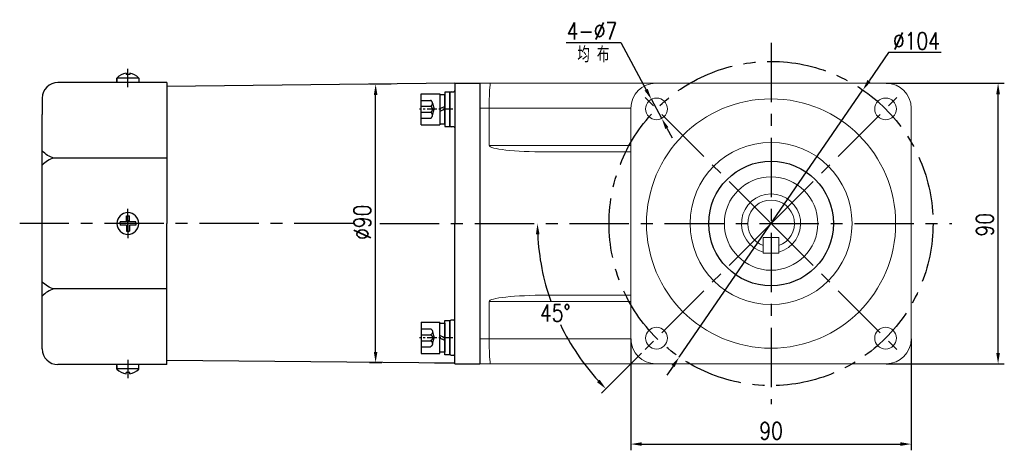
# Model space of a CAD drawing. Header units: inches. Extents: x 837 to 6223, y -2862 to 3098.
# Tile 8 of 139: x 2557 to 2874, y -1698 to -1560. Entities that reach past the tile are written whole.
import ezdxf

# ---------------------------------------------------------------- set-up
doc = ezdxf.new("R2010")
doc.units = ezdxf.units.IN
doc.header["$LTSCALE"] = 10
doc.header["$MEASUREMENT"] = 0
doc.linetypes.add('CENTER', pattern=[10.16, 6.35, -1.27, 1.27, -1.27])
doc.linetypes.add('HIDDEN', pattern=[1.905, 1.27, -0.635])
for name, color, linetype in [('1轮廓实线层', 7, 'Continuous'), ('3中心线层', 1, 'CENTER'), ('4虚线层', 6, 'HIDDEN'), ('6文字层', 3, 'Continuous'), ('7标注层', 4, 'Continuous')]:
    doc.layers.add(name, color=color, linetype=linetype)
doc.styles.add('PC_TEXTSTYLE', font='isocp.shx', dxfattribs={"width": 0.8, "bigfont": 'HZFS.SHX'})
doc.styles.add('TH_GBDIM', font='romans.shx', dxfattribs={"width": 0.8, "bigfont": 'gbcbig.shx'})
doc.dimstyles.new('TH_GBDIM', dxfattribs={"dimtxt": 3.5, "dimasz": 2.5, "dimexe": 2, "dimexo": 0, "dimgap": 1, "dimtad": 1, "dimdec": 4, "dimdsep": 46, "dimtxsty": 'TH_GBDIM', "dimcen": 0.09, "dimclrd": 4, "dimclre": 4, "dimclrt": 3, "dimadec": 0, "dimazin": 0, "dimtfac": 1, "dimtdec": 4, "dimtmove": 0, "dimatfit": 3, "dimfxl": 1, "dimtzin": 0, "dimarcsym": 0})
doc.dimstyles.new('角度标注', dxfattribs={"dimtxt": 3.5, "dimasz": 3, "dimexe": 2, "dimexo": 0, "dimgap": 1, "dimtad": 1, "dimtih": 1, "dimtoh": 1, "dimdsep": 46, "dimtxsty": 'PC_TEXTSTYLE', "dimsah": 1, "dimcen": 0.09, "dimclrd": 4, "dimclrt": 3, "dimadec": 0, "dimazin": 0, "dimtfac": 0.7, "dimtmove": 0, "dimatfit": 0, "dimfxl": 1, "dimtzin": 0, "dimarcsym": 0})

# ---------------------------------------------------------------- blocks, each defined once
blk = doc.blocks.new('*D356')
at = {"layer": '7标注层', "color": 4, "lineweight": -2, "transparency": 16777216}
for p, q in [((2676.72, -1580.76), (2669.75, -1580.76)), ((2671.75, -1666.66), (2671.75, -1584.26)), ((2673.71, -1670.16), (2669.75, -1670.16))]:
    blk.add_line(p, q, dxfattribs=at)
at = {"layer": '7标注层', "color": 4, "transparency": 16777216}
for points in [[(2671.17, -1584.26), (2672.33, -1584.26), (2671.75, -1580.76)], [(2671.17, -1666.66), (2672.33, -1666.66), (2671.75, -1670.16)]]:
    blk.add_solid(points, dxfattribs=at)
at = {"layer": 'Defpoints', "color": 0, "transparency": 16777216}
for p in [(2671.75, -1580.76), (2676.72, -1580.76), (2673.71, -1670.16)]:
    blk.add_point(p, dxfattribs=at)
at = {"layer": '7标注层', "color": 3, "transparency": 16777216, "insert": (2667.5, -1625.08), "char_height": 5.5, "attachment_point": 5, "rotation": 90, "style": 'TH_GBDIM'}
blk.add_mtext('%%C90', dxfattribs=at)
blk = doc.blocks.new('*D366')
at = {"layer": '7标注层', "color": 4, "lineweight": -2, "transparency": 16777216}
for p, q in [((2835.71, -1580.48), (2873.6, -1580.48)), ((2871.6, -1666.98), (2871.6, -1583.98)), ((2835.71, -1670.48), (2873.6, -1670.48))]:
    blk.add_line(p, q, dxfattribs=at)
at = {"layer": '7标注层', "color": 4, "transparency": 16777216}
for points in [[(2871.02, -1583.98), (2872.19, -1583.98), (2871.6, -1580.48)], [(2871.02, -1666.98), (2872.19, -1666.98), (2871.6, -1670.48)]]:
    blk.add_solid(points, dxfattribs=at)
at = {"layer": 'Defpoints', "color": 0, "transparency": 16777216}
for p in [(2835.71, -1580.48), (2871.6, -1580.48), (2835.71, -1670.48)]:
    blk.add_point(p, dxfattribs=at)
at = {"layer": '7标注层', "color": 3, "transparency": 16777216, "insert": (2867.35, -1625.87), "char_height": 5.5, "attachment_point": 5, "rotation": 90, "style": 'TH_GBDIM'}
blk.add_mtext('90', dxfattribs=at)
blk = doc.blocks.new('*D367')
at = {"layer": '7标注层', "color": 4, "lineweight": -2, "transparency": 16777216}
for p, q in [((2753.71, -1662.48), (2753.71, -1698.24)), ((2843.71, -1662.48), (2843.71, -1698.24)), ((2757.21, -1696.24), (2840.21, -1696.24))]:
    blk.add_line(p, q, dxfattribs=at)
at = {"layer": '7标注层', "color": 4, "transparency": 16777216}
for points in [[(2757.21, -1695.65), (2757.21, -1696.82), (2753.71, -1696.24)], [(2840.21, -1695.65), (2840.21, -1696.82), (2843.71, -1696.24)]]:
    blk.add_solid(points, dxfattribs=at)
at = {"layer": 'Defpoints', "color": 0, "transparency": 16777216}
for p in [(2753.71, -1662.48), (2843.71, -1662.48), (2843.71, -1696.24)]:
    blk.add_point(p, dxfattribs=at)
at = {"layer": '7标注层', "color": 3, "transparency": 16777216, "insert": (2798.71, -1691.99), "char_height": 5.5, "attachment_point": 5, "style": 'TH_GBDIM'}
blk.add_mtext('90', dxfattribs=at)
blk = doc.blocks.new('*D369')
at = {"layer": '7标注层', "color": 4, "lineweight": -2, "transparency": 16777216}
for p, q in [((2732.93, -1567.45), (2750.48, -1567.45)), ((2750.48, -1567.45), (2758.62, -1582.55)), ((2763.61, -1591.79), (2760.28, -1585.63)), ((2765.27, -1594.87), (2766.93, -1597.95))]:
    blk.add_line(p, q, dxfattribs=at)
at = {"layer": '7标注层', "color": 4, "transparency": 16777216}
for points in [[(2759.14, -1582.27), (2758.11, -1582.83), (2760.28, -1585.63)], [(2765.78, -1594.6), (2764.75, -1595.15), (2763.61, -1591.79)]]:
    blk.add_solid(points, dxfattribs=at)
at = {"layer": 'Defpoints', "color": 0, "transparency": 16777216}
for p in [(2760.28, -1585.63), (2763.61, -1591.79)]:
    blk.add_point(p, dxfattribs=at)
at = {"layer": '7标注层', "color": 3, "transparency": 16777216, "insert": (2741.21, -1563.7), "char_height": 5.5, "attachment_point": 5, "style": 'TH_GBDIM'}
blk.add_mtext('{4-∅7}', dxfattribs=at)
blk = doc.blocks.new('*D359')
at = {"layer": '7标注层', "color": 4, "lineweight": -2, "transparency": 16777216}
for p, q in [((2836.43, -1570.66), (2830.17, -1579.75)), ((2853.35, -1570.66), (2836.43, -1570.66)), ((2769.24, -1668.32), (2828.19, -1582.64)), ((2767.26, -1671.21), (2765.28, -1674.09))]:
    blk.add_line(p, q, dxfattribs=at)
at = {"layer": '7标注层', "color": 4, "transparency": 16777216}
for points in [[(2829.69, -1579.42), (2830.65, -1580.09), (2828.19, -1582.64)], [(2766.78, -1670.88), (2767.74, -1671.54), (2769.24, -1668.32)]]:
    blk.add_solid(points, dxfattribs=at)
at = {"layer": 'Defpoints', "color": 0, "transparency": 16777216}
for p in [(2828.19, -1582.64), (2769.24, -1668.32)]:
    blk.add_point(p, dxfattribs=at)
at = {"layer": '7标注层', "color": 3, "transparency": 16777216, "insert": (2845.39, -1566.91), "char_height": 5.5, "attachment_point": 5, "style": 'TH_GBDIM'}
blk.add_mtext('{∅104}{}{}', dxfattribs=at)
blk = doc.blocks.new('*D360')
at = {"layer": '7标注层', "color": 0, "lineweight": -2, "transparency": 16777216}
blk.add_line((2757.16, -1667.04), (2744.27, -1679.93), dxfattribs=at)
at = {"layer": '7标注层', "color": 4, "lineweight": -2, "transparency": 16777216}
for start, end in [(182.674, 199.4318), (205.6379, 222.326)]:
    blk.add_arc((2798.71, -1625.48), 75, start, end, dxfattribs=at)
at = {"layer": '7标注层', "color": 4, "transparency": 16777216}
for points in [[(2723.21, -1628.99), (2724.38, -1628.97), (2723.71, -1625.48)], [(2743.69, -1675.58), (2742.84, -1676.38), (2745.68, -1678.51)]]:
    blk.add_solid(points, dxfattribs=at)
at = {"layer": 'Defpoints', "color": 0, "transparency": 16777216}
for p in [(2649.35, -1625.48), (2798.71, -1625.48), (2856.71, -1625.48), (2726.27, -1644.89), (2757.16, -1667.04)]:
    blk.add_point(p, dxfattribs=at)
at = {"layer": '7标注层', "color": 3, "transparency": 16777216, "insert": (2729.42, -1654.18), "char_height": 5.5, "attachment_point": 5, "style": 'TH_GBDIM'}
blk.add_mtext('45°', dxfattribs=at)
blk = doc.blocks.new('GB／T70.1M6M10')
at = {"layer": '1轮廓实线层'}
for p, q in [((0, -5), (0, 5)), ((0, 5), (6, 5)), ((6, 5), (6, -5)), ((0, -5), (6, -5))]:
    blk.add_line(p, q, dxfattribs=at)
at = {"layer": '3中心线层', "ltscale": 0.05}
blk.add_line((10.11, 0), (-0.6, 0), dxfattribs=at)
at = {"layer": '4虚线层'}
for p, q in [((0, 2.86), (3, 2.86)), ((0, 0.95), (3, 0.95)), ((3.6, 1.91), (4.15, 0)), ((3.6, -1.91), (4.15, 0)), ((0, -0.95), (3, -0.95)), ((0, -2.86), (3, -2.86))]:
    blk.add_line(p, q, dxfattribs=at)
for centre in [(2.54, 1.91), (2.54, 0), (2.54, -1.91)]:
    blk.add_arc(centre, 1.06, 295.6298, 64.3702, dxfattribs=at)
blk = doc.blocks.new('GB848_6_1.6_R')
at = {"layer": '1轮廓实线层'}
for p, q in [((-3.2, 1.6), (-5.5, 1.6)), ((-5.5, 1.6), (-5.5, 0)), ((-5.5, 0), (-3.2, 0)), ((3.2, 1.6), (-3.2, 1.6)), ((-3.2, 0), (3.2, 0)), ((5.5, 1.6), (3.2, 1.6)), ((3.2, 0), (5.5, 0)), ((5.5, 0), (5.5, 1.6))]:
    blk.add_line(p, q, dxfattribs=at)
blk = doc.blocks.new('GB93_6_0.8_R')
at = {"layer": '1轮廓实线层'}
for p, q in [((4.65, 1.6), (-4.65, 1.6)), ((-4.65, 1.6), (-4.65, 0)), ((-4.65, 0), (4.65, 0)), ((0, 0), (-0.69, 1.6)), ((0.86, 0), (0.17, 1.6)), ((4.65, 0), (4.65, 1.6))]:
    blk.add_line(p, q, dxfattribs=at)

msp = doc.modelspace()

# ---------------------------------------------------------------- linework, layer by layer
for p, q in [((2591.61495, -1577.20208), (2591.61495, -1577.63028)), ((2592.81495, -1577.20208), (2592.81495, -1577.63028)), ((2588.71495, -1579.92753), (2588.71495, -1578.79493)), ((2588.71495, -1578.79493), (2588.71495, -1580.23028)), ((2595.71495, -1578.88934), (2588.71495, -1578.88934)), ((2592.81495, -1577.63028), (2591.61495, -1577.63028)), ((2595.71495, -1578.79493), (2595.71495, -1580.23028)), ((2697.21495, -1580.48028), (2604.71495, -1581.54772)), ((2697.21495, -1580.48028), (2705.21495, -1580.48028)), ((2697.21495, -1580.48028), (2697.21495, -1580.48327)), ((2697.21495, -1580.48028), (2697.21495, -1625.48028)), ((2697.21495, -1580.48028), (2697.21495, -1625.48028)), ((2695.61495, -1583.63012), (2695.61495, -1594.03012)), ((2697.21495, -1670.48028), (2697.21495, -1625.48028)), ((2697.21495, -1670.48028), (2697.21495, -1625.48028)), ((2695.61495, -1667.32446), (2695.61495, -1656.92446)), ((2588.71495, -1672.16563), (2588.71495, -1670.73028)), ((2588.71495, -1671.03303), (2588.71495, -1672.16563)), ((2595.71495, -1672.07122), (2588.71495, -1672.07122)), ((2595.71495, -1672.16563), (2595.71495, -1670.73028)), ((2697.21495, -1670.32391), (2604.71495, -1669.41284)), ((2697.21495, -1670.32391), (2690.6567, -1670.25931)), ((2697.21495, -1670.48028), (2697.21495, -1670.47729)), ((2697.21495, -1670.48028), (2705.21495, -1670.48028)), ((2592.81495, -1673.33028), (2591.61495, -1673.33028)), ((2591.61495, -1673.75848), (2591.61495, -1673.33028)), ((2592.81495, -1673.75848), (2592.81495, -1673.33028))]:
    msp.add_line(p, q)
at = {"color": 7, "linetype": 'Continuous', "lineweight": 15}
for p, q in [((2705.21495, -1580.48028), (2705.21495, -1588.48028)), ((2705.21495, -1588.48028), (2705.21495, -1580.48028)), ((2705.21495, -1580.48028), (2708.65319, -1580.48028)), ((2708.65319, -1580.48028), (2761.71495, -1580.48028)), ((2835.71495, -1580.48028), (2761.71495, -1580.48028)), ((2705.21495, -1662.48028), (2705.21495, -1588.48028)), ((2708.21495, -1588.48028), (2705.21495, -1588.48028)), ((2705.21495, -1662.48028), (2705.21495, -1588.48028)), ((2753.71495, -1588.48028), (2708.21495, -1588.48028)), ((2708.21495, -1600.48028), (2708.21495, -1588.48028)), ((2753.71495, -1588.48028), (2753.71495, -1662.48028)), ((2843.71495, -1662.48028), (2843.71495, -1588.48028)), ((2708.21495, -1600.48028), (2753.71495, -1600.48028)), ((2753.71495, -1602.48028), (2726.52451, -1602.48028)), ((2801.21495, -1629.98028), (2796.21495, -1629.98028)), ((2796.21495, -1634.98028), (2796.21495, -1629.98028)), ((2801.21495, -1629.98028), (2801.21495, -1634.98028)), ((2801.21495, -1634.98028), (2796.21495, -1634.98028)), ((2726.52451, -1648.48028), (2753.71495, -1648.48028)), ((2753.71495, -1650.48028), (2708.21495, -1650.48028)), ((2708.21495, -1650.48028), (2708.21495, -1662.48028)), ((2705.21495, -1662.48028), (2705.21495, -1670.48028)), ((2705.21495, -1662.48028), (2708.21495, -1662.48028)), ((2705.21495, -1670.48028), (2705.21495, -1662.48028)), ((2708.21495, -1662.48028), (2753.71495, -1662.48028)), ((2708.65319, -1670.48028), (2705.21495, -1670.48028)), ((2761.71495, -1670.48028), (2708.65319, -1670.48028)), ((2761.71495, -1670.48028), (2835.71495, -1670.48028))]:
    msp.add_line(p, q, dxfattribs=at)
for centre, radius in [((2761.9454, -1588.71073), 3.5), ((2798.71495, -1625.48028), 40), ((2835.4845, -1588.71073), 3.5), ((2798.71495, -1625.48028), 26), ((2798.71495, -1625.48028), 15), ((2761.9454, -1662.24983), 3.5), ((2835.4845, -1662.24983), 3.5)]:
    msp.add_circle(centre, radius, dxfattribs=at)
for centre, radius, start, end in [((2593.17484, -1583.47842), 6.46728, 103.957243, 133.5991462), ((2591.25505, -1583.47842), 6.46728, 46.4008538, 76.042757), ((2696.01495, -1583.63012), 0.4, 90, 180), ((2696.81495, -1582.83012), 0.4, 270, 0), ((2696.01495, -1594.03012), 0.4, 180, 270), ((2696.81495, -1594.83012), 0.4, 0, 90), ((2696.81495, -1656.12446), 0.4, 270, 0), ((2696.01495, -1656.92446), 0.4, 90, 180), ((2696.01495, -1667.32446), 0.4, 180, 270), ((2696.81495, -1668.12446), 0.4, 0, 90), ((2593.17484, -1667.48214), 6.46728, 226.4008538, 256.042757), ((2591.25505, -1667.48214), 6.46728, 283.957243, 313.5991462)]:
    msp.add_arc(centre, radius, start, end)
for centre, radius, start, end in [((2761.71495, -1588.48028), 8, 90, 180), ((2835.71495, -1588.48028), 8, 0, 90), ((2798.71495, -1625.48028), 9.5, 285.2575348, 254.7424715), ((2798.71495, -1625.48028), 7.5, 289.4712206, 250.5287794), ((2798.71495, -1625.48028), 9.5, 269.9884294, 270.0115706), ((2761.71495, -1662.48028), 8, 180, 270), ((2835.71495, -1662.48028), 8, 270, 0)]:
    msp.add_arc(centre, radius, start, end, dxfattribs=at)
for centre, major_axis, ratio, start_param, end_param in [((2708.65319, -1588.48028), (0, 8), 0.054780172, 0, 1.570796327), ((2726.52451, -1600.48028), (18.30956, 0), 0.109232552, 3.141592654, 4.71238898), ((2726.52451, -1650.48028), (-18.30956, 0), 0.109232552, 4.71238898, 6.283185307), ((2708.65319, -1662.48028), (0, 8), 0.054780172, 1.570796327, 3.141592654)]:
    msp.add_ellipse(centre, major_axis=major_axis, ratio=ratio, start_param=start_param, end_param=end_param, dxfattribs=at)
for points in [[(2696.01495, -1583.23012), (2696.81495, -1583.23012)], [(2696.81495, -1594.43012), (2696.01495, -1594.43012)], [(2696.81495, -1656.52446), (2696.01495, -1656.52446)], [(2696.01495, -1667.72446), (2696.81495, -1667.72446)]]:
    msp.add_open_spline(points, degree=1)
for points, knots in [([(2796.21495, -1632.01863), (2796.21495, -1632.08175), (2796.21495, -1632.20807), (2796.21495, -1632.3746), (2796.21495, -1632.4938), (2796.21495, -1632.54578), (2796.21495, -1632.55001), (2796.21495, -1632.55135)], [0, 0, 0, 0, 0.233369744, 0.467050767, 0.691530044, 0.902046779, 1, 1, 1, 1]), ([(2801.21495, -1632.55135), (2801.21495, -1632.54596), (2801.21495, -1632.53518), (2801.21495, -1632.4517), (2801.21495, -1632.32756), (2801.21495, -1632.17641), (2801.21495, -1632.06858), (2801.21495, -1632.01863)], [0, 0, 0, 0, 0.198786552, 0.397408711, 0.600670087, 0.815045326, 1, 1, 1, 1])]:
    msp.add_open_spline(points, degree=3, knots=knots, dxfattribs=at)
at = {"layer": '1轮廓实线层'}
for p, q in [((2594.20201, -1580.23028), (2569.71495, -1580.23028)), ((2604.71495, -1580.23028), (2594.20201, -1580.23028)), ((2604.71495, -1580.23028), (2604.71495, -1581.43028)), ((2705.21495, -1580.48028), (2705.21495, -1670.48028)), ((2604.71495, -1581.43028), (2604.71495, -1604.47939)), ((2564.71495, -1585.23028), (2564.71495, -1590.48518)), ((2564.71495, -1660.47538), (2564.71495, -1590.48518)), ((2604.71495, -1604.47939), (2568.43874, -1604.47939)), ((2604.71495, -1604.47939), (2604.71495, -1625.48028)), ((2591.71495, -1624.98028), (2591.71495, -1622.98028)), ((2591.71495, -1622.98028), (2592.71495, -1622.98028)), ((2592.71495, -1624.98028), (2592.71495, -1622.98028)), ((2591.71495, -1624.98028), (2589.71495, -1624.98028)), ((2589.71495, -1625.48028), (2589.71495, -1624.98028)), ((2589.71495, -1625.48028), (2589.71495, -1625.98028)), ((2591.71495, -1625.98028), (2589.71495, -1625.98028)), ((2591.71495, -1625.98028), (2591.71495, -1627.98028)), ((2591.71495, -1627.98028), (2592.71495, -1627.98028)), ((2594.71495, -1624.98028), (2592.71495, -1624.98028)), ((2594.71495, -1625.98028), (2592.71495, -1625.98028)), ((2592.71495, -1625.98028), (2592.71495, -1627.98028)), ((2594.71495, -1625.48028), (2594.71495, -1624.98028)), ((2594.71495, -1625.48028), (2594.71495, -1625.98028)), ((2604.71495, -1646.48117), (2604.71495, -1625.48028)), ((2604.71495, -1646.48117), (2568.43874, -1646.48117)), ((2604.71495, -1669.53028), (2604.71495, -1646.48117)), ((2564.71495, -1665.73028), (2564.71495, -1660.47538)), ((2594.20201, -1670.73028), (2569.71495, -1670.73028)), ((2604.71495, -1670.73028), (2594.20201, -1670.73028)), ((2604.71495, -1670.73028), (2604.71495, -1669.53028))]:
    msp.add_line(p, q, dxfattribs=at)
msp.add_circle((2798.71495, -1625.48028), 20, dxfattribs=at)
for centre, radius, start, end in [((2569.71495, -1585.23028), 5, 90, 180), ((2592.21495, -1625.48028), 3.5, 0, 180), ((2592.21495, -1625.48028), 3.5, 180, 0), ((2569.71495, -1665.73028), 5, 180, 270)]:
    msp.add_arc(centre, radius, start, end, dxfattribs=at)
for points in [[(2568.43874, -1604.47939), (2566.4064, -1603.61154), (2564.71495, -1602.19373)], [(2568.43874, -1604.47939), (2566.4064, -1605.34724), (2564.71495, -1606.76505)], [(2568.43874, -1646.48117), (2566.4064, -1645.61332), (2564.71495, -1644.19551)], [(2568.43874, -1646.48117), (2566.4064, -1647.34902), (2564.71495, -1648.76683)]]:
    msp.add_spline(points, degree=3, dxfattribs=at)
at = {"layer": '3中心线层', "ltscale": 0.3}
for p, q in [((2798.71495, -1567.48028), (2798.71495, -1683.48028)), ((2798.71495, -1625.48028), (2757.15991, -1583.92524)), ((2798.71495, -1625.48028), (2840.26999, -1583.92524)), ((2664.70121, -1625.48028), (2557.47358, -1625.48028)), ((2673.0893, -1625.48028), (2856.71495, -1625.48028)), ((2798.71495, -1625.48028), (2757.15991, -1667.03533)), ((2798.71495, -1625.48028), (2840.26999, -1667.03533))]:
    msp.add_line(p, q, dxfattribs=at)
at = {"layer": '3中心线层'}
for p, q in [((2592.21495, -1581.75583), (2592.21495, -1575.89947)), ((2592.21495, -1626.53318), (2592.21495, -1620.75197)), ((2592.21495, -1624.42738), (2592.21495, -1630.20859)), ((2592.21495, -1669.20473), (2592.21495, -1675.06109))]:
    msp.add_line(p, q, dxfattribs=at)
at = {"layer": '3中心线层', "ltscale": 0.3}
msp.add_circle((2798.71495, -1625.48028), 52, dxfattribs=at)

# ---------------------------------------------------------------- block references
at = {"layer": '1轮廓实线层'}
for name, rotation in [('GB848_6_1.6_R', 270), ('GB93_6_0.8_R', 89.99999999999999)]:
    msp.add_blockref(name, (2694.01495, -1588.83012), dxfattribs=dict(at, rotation=rotation))
msp.add_blockref('GB／T70.1M6M10', (2686.41495, -1588.83012), dxfattribs=at)
at = {"layer": '1轮廓实线层', "xscale": -1}
for name, p, rotation in [('GB／T70.1M6M10', (2686.41495, -1662.13045), 179.9999986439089), ('GB93_6_0.8_R', (2694.01495, -1662.13045), 89.99999864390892), ('GB848_6_1.6_R', (2694.01495, -1662.13045), 269.9999986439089)]:
    msp.add_blockref(name, p, dxfattribs=dict(at, rotation=rotation))

# ---------------------------------------------------------------- texts
at = {"layer": '6文字层', "insert": (2736.51379, -1568.75728), "char_height": 5, "width": 38.9678296, "attachment_point": 1, "style": 'PC_TEXTSTYLE'}
msp.add_mtext('{\\C3;均 布}', dxfattribs=at)

# ---------------------------------------------------------------- dimensions: what is measured, and where the dimension line sits
at = {"layer": '7标注层'}
for p1, p2, text, picture, middle in [((2763.60619, -1591.7916), (2760.28461, -1585.62986), '{4-<>}', '*D369', (2741.20791, -1567.44923)), ((2769.24348, -1668.32223), (2828.18642, -1582.63834), '{<>}{}{}', '*D359', (2845.38913, -1570.65888))]:
    dim = msp.add_diameter_dim_2p(p1=p1, p2=p2, text=text, dimstyle='TH_GBDIM', override={"dimtxt": 5.5, "dimasz": 3.5, "dimtoh": 1, "dimdec": 0}, dxfattribs=at)
    dim.commit()
    dim.dimension.update_dxf_attribs({"geometry": picture, "text_midpoint": middle, "dimtype": 163})
dim = msp.add_linear_dim(base=(2871.60273, -1580.48028), p1=(2835.71495, -1670.48028), p2=(2835.71495, -1580.48028), angle=90, dimstyle='TH_GBDIM', override={"dimtxt": 5.5, "dimasz": 3.5, "dimgap": 1.5, "dimdec": 1, "dimadec": 1}, dxfattribs=at)
dim.commit()
dim.dimension.update_dxf_attribs({"geometry": '*D366', "text_midpoint": (2871.60273, -1625.86584), "dimtype": 160})
dim = msp.add_linear_dim(base=(2671.7512, -1580.76262), p1=(2673.71302, -1670.15658), p2=(2676.71644, -1580.76262), angle=90, text='%%C90', dimstyle='TH_GBDIM', override={"dimtxt": 5.5, "dimasz": 3.5, "dimgap": 1.5, "dimdec": 1, "dimadec": 1}, dxfattribs=at)
dim.commit()
dim.dimension.update_dxf_attribs({"geometry": '*D356', "text_midpoint": (2671.7512, -1625.07858), "dimtype": 160})
dim = msp.add_angular_dim_2l(base=(2726.26957, -1644.89196), line1=((2649.34814, -1625.48028), (2856.71495, -1625.48028)), line2=((2798.71495, -1625.48028), (2757.15991, -1667.03533)), dimstyle='角度标注', override={"dimtxt": 5.5, "dimasz": 3.5, "dimdec": 0, "dimtxsty": 'TH_GBDIM'}, dxfattribs=at)
dim.commit()
dim.dimension.update_dxf_attribs({"geometry": '*D360', "text_midpoint": (2729.42308, -1654.18191)})
dim = msp.add_linear_dim(base=(2843.71495, -1696.23679), p1=(2753.71495, -1662.48028), p2=(2843.71495, -1662.48028), dimstyle='TH_GBDIM', override={"dimtxt": 5.5, "dimasz": 3.5, "dimgap": 1.5, "dimdec": 1, "dimadec": 1}, dxfattribs=at)
dim.commit()
dim.dimension.update_dxf_attribs({"geometry": '*D367', "text_midpoint": (2798.71495, -1696.23679), "dimtype": 160})

doc.saveas('drawing.dxf')
